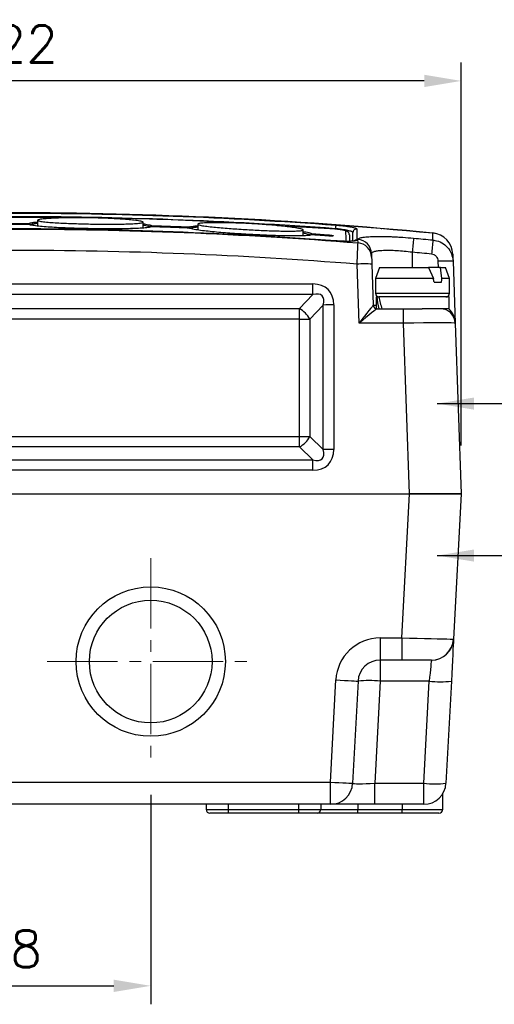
# Model space of a CAD drawing. Extents: x 0 to 391, y 0 to 275.
# Tile 4 of 14: x 95 to 127, y 72 to 139. Entities that reach past the tile are written whole.
import ezdxf

# ---------------------------------------------------------------- set-up
doc = ezdxf.new("R2010")
doc.units = 0
doc.header["$LTSCALE"] = 0.5
doc.header["$MEASUREMENT"] = 0
doc.linetypes.add('CENTER2', pattern=[28.575, 19.05, -3.175, 3.175, -3.175])
doc.layers.get('Defpoints').update_dxf_attribs({"color": 104, "lineweight": 0})
doc.layers.add('CENTER', color=5, linetype='CENTER2', lineweight=13)
doc.layers.add('TEXT', color=5, linetype='Continuous')
doc.styles.add('ROMANS', font='romans', dxfattribs={"height": 2.5})
doc.dimstyles.new('DIMS', dxfattribs={"dimtxt": 2.5, "dimasz": 2.5, "dimexe": 1.25, "dimexo": 2, "dimgap": 1.25, "dimtad": 1, "dimdec": 4, "dimzin": 0, "dimdsep": 46, "dimtxsty": 'ROMANS', "dimcen": 2.5, "dimadec": 0, "dimazin": 0, "dimtfac": 1, "dimtdec": 4, "dimtmove": 0, "dimatfit": 3, "dimfxl": 0, "dimtolj": 1, "dimtzin": 0, "dimarcsym": 0})

# ---------------------------------------------------------------- blocks, each defined once
blk = doc.blocks.new('*D73')
at = {"layer": 'Defpoints', "color": 0}
for p in [(85.036, 88.665), (104.036, 88.665), (104.036, 73.744)]:
    blk.add_point(p, dxfattribs=at)
at = {"layer": 'TEXT', "color": 0, "lineweight": -2}
for p, q in [((85.036, 86.665), (85.036, 72.494)), ((104.036, 86.665), (104.036, 72.494)), ((87.536, 73.744), (101.536, 73.744))]:
    blk.add_line(p, q, dxfattribs=at)
at = {"layer": 'TEXT', "color": 0}
for points in [[(87.536, 74.16), (87.536, 73.327), (85.036, 73.744)], [(101.536, 73.327), (101.536, 74.16), (104.036, 73.744)]]:
    blk.add_solid(points, dxfattribs=at)
at = {"layer": 'TEXT', "color": 0, "insert": (94.536, 76.244), "char_height": 2.5, "attachment_point": 5, "style": 'ROMANS'}
blk.add_mtext('\\A1;38', dxfattribs=at)
blk = doc.blocks.new('*D75')
at = {"layer": 'Defpoints', "color": 0}
for p in [(64.036, 134.922), (64.036, 108.265), (125.036, 108.265)]:
    blk.add_point(p, dxfattribs=at)
at = {"layer": 'TEXT', "color": 0, "lineweight": -2}
for p, q in [((64.036, 110.265), (64.036, 136.172)), ((125.036, 110.265), (125.036, 136.172)), ((122.536, 134.922), (66.536, 134.922))]:
    blk.add_line(p, q, dxfattribs=at)
at = {"layer": 'TEXT', "color": 0}
for points in [[(66.536, 135.339), (66.536, 134.506), (64.036, 134.922)], [(122.536, 134.506), (122.536, 135.339), (125.036, 134.922)]]:
    blk.add_solid(points, dxfattribs=at)
at = {"layer": 'TEXT', "color": 0, "insert": (94.536, 137.422), "char_height": 2.5, "attachment_point": 5, "style": 'ROMANS'}
blk.add_mtext('\\A1;122', dxfattribs=at)

msp = doc.modelspace()

# ---------------------------------------------------------------- linework, layer by layer
at = {"color": 7, "linetype": 'Continuous', "lineweight": 25}
for p, q in [((95.806, 125.215), (95.806, 125.215)), ((96.388, 125.502), (96.381, 125.108)), ((104.102, 125.064), (104.102, 125.065)), ((106.643, 124.972), (106.643, 124.972)), ((116.554, 124.896), (112.592, 125.136)), ((123.13, 124.17), (123.113, 124.635)), ((116.043, 124.442), (116.043, 124.442)), ((118.059, 123.972), (118.051, 124.206)), ((118.972, 123.25), (118.98, 123.016)), ((118.137, 118.55), (117.998, 122.534)), ((118.997, 122.534), (119.094, 119.756)), ((124.487, 122.73), (124.633, 118.55)), ((119.52, 122.315), (119.247, 121.565)), ((119.52, 122.315), (122.837, 122.315)), ((122.837, 122.315), (123.159, 121.565)), ((123.633, 122.315), (122.837, 122.315)), ((123.738, 121.565), (123.633, 122.315)), ((123.633, 122.315), (123.974, 122.315)), ((124.247, 121.565), (123.974, 122.315)), ((74.066, 121.194), (115.005, 121.194)), ((115.005, 120.477), (115.005, 121.194)), ((119.247, 121.565), (119.247, 120.565)), ((123.159, 121.565), (119.247, 121.565)), ((123.2, 121.315), (123.707, 121.315)), ((124.247, 121.565), (123.738, 121.565)), ((124.247, 120.565), (124.247, 121.565)), ((115.005, 120.477), (74.066, 120.477)), ((114.09, 119.531), (115.005, 120.477)), ((119.277, 120.315), (119.277, 119.524)), ((119.327, 120.315), (119.277, 120.315)), ((119.327, 120.315), (119.462, 120.315)), ((124.217, 120.315), (119.462, 120.315)), ((124.217, 119.515), (124.217, 120.315)), ((74.981, 119.531), (114.09, 119.531)), ((114.09, 118.814), (114.09, 119.531)), ((115.712, 119.77), (114.798, 118.825)), ((115.712, 110.003), (115.712, 119.77)), ((116.419, 119.78), (116.419, 110.013)), ((119.343, 119.515), (121.135, 119.515)), ((121.135, 118.55), (121.135, 119.515)), ((121.135, 119.515), (122.402, 119.515)), ((124.217, 119.515), (122.402, 119.515)), ((114.09, 118.814), (74.981, 118.814)), ((114.09, 110.874), (114.09, 118.814)), ((114.798, 118.825), (114.798, 110.884)), ((121.135, 118.55), (118.137, 118.55)), ((121.538, 107.015), (121.135, 118.55)), ((124.633, 118.55), (125.036, 107.015)), ((74.981, 110.874), (114.09, 110.874)), ((114.09, 110.178), (114.09, 110.874)), ((114.798, 110.884), (115.712, 110.003)), ((114.09, 110.178), (74.981, 110.178)), ((115.005, 109.296), (114.09, 110.178)), ((74.066, 109.296), (115.005, 109.296)), ((115.005, 108.599), (115.005, 109.296)), ((115.005, 108.599), (74.066, 108.599)), ((67.533, 107.015), (121.538, 107.015)), ((67.54, 107.015), (121.531, 107.015)), ((121.02, 97.265), (121.531, 107.015)), ((121.531, 107.015), (125.036, 107.015)), ((125.036, 107.015), (121.538, 107.015)), ((125.036, 107.015), (124.52, 97.184)), ((119.557, 97.265), (121.02, 97.265)), ((119.557, 97.265), (119.557, 95.765)), ((121.02, 97.265), (121.02, 95.765)), ((121.02, 95.765), (119.557, 95.765)), ((119.557, 95.765), (119.557, 94.343)), ((123.019, 95.765), (121.02, 95.765)), ((116.199, 87.515), (116.561, 94.422)), ((118.059, 94.343), (117.697, 87.436)), ((119.557, 94.343), (119.195, 87.436)), ((122.874, 94.343), (119.557, 94.343)), ((122.512, 87.436), (122.874, 94.343)), ((124.372, 94.343), (124.01, 87.436)), ((72.872, 87.515), (116.199, 87.515)), ((116.199, 86.015), (116.199, 87.515)), ((119.195, 86.015), (119.195, 87.436)), ((119.195, 87.436), (122.512, 87.436)), ((122.512, 86.015), (122.512, 87.436)), ((123.786, 85.665), (123.786, 86.708)), ((116.199, 86.015), (72.872, 86.015)), ((107.786, 86.015), (107.786, 85.665)), ((109.286, 86.015), (109.286, 85.665)), ((114.036, 86.015), (114.036, 85.665)), ((115.536, 86.015), (115.536, 85.665)), ((119.195, 86.015), (116.199, 86.015)), ((118.036, 86.015), (118.036, 85.665)), ((122.512, 86.015), (119.195, 86.015)), ((121.036, 86.015), (121.036, 85.665)), ((107.786, 85.665), (109.286, 85.665)), ((109.286, 85.415), (108.036, 85.415)), ((109.286, 85.665), (114.036, 85.665)), ((109.286, 85.665), (109.286, 85.415)), ((114.036, 85.415), (109.286, 85.415)), ((114.036, 85.665), (114.036, 85.415)), ((114.036, 85.665), (115.536, 85.665)), ((115.286, 85.415), (114.036, 85.415)), ((118.036, 85.415), (115.286, 85.415)), ((115.536, 85.665), (118.036, 85.665)), ((118.036, 85.415), (118.036, 85.665)), ((118.036, 85.665), (121.036, 85.665)), ((121.036, 85.415), (118.036, 85.415)), ((121.036, 85.415), (121.036, 85.665)), ((123.536, 85.415), (121.036, 85.415))]:
    msp.add_line(p, q, dxfattribs=at)
at = {"color": 8, "linetype": 'Continuous', "lineweight": 25}
for p, q in [((114.939, 124.52), (114.938, 124.52)), ((116.536, 124.872), (116.536, 124.933)), ((119.626, 124.937), (119.665, 124.955)), ((121.732, 123.338), (121.732, 122.315)), ((123.502, 122.315), (123.487, 122.73)), ((119.247, 120.565), (119.936, 120.565)), ((119.936, 120.565), (124.247, 120.565)), ((119.094, 119.756), (119.277, 119.756)), ((121.036, 85.665), (123.786, 85.665))]:
    msp.add_line(p, q, dxfattribs=at)
at = {"color": 8, "linetype": 'Continuous', "lineweight": 25, "flags": 128}
for points in [[(95.806, 125.215), (95.806, 125.228), (95.806, 125.245), (95.806, 125.259), (95.806, 125.271), (95.806, 125.281), (95.806, 125.287), (95.806, 125.291)], [(104.099, 125.063), (104.1, 125.078), (104.1, 125.094), (104.101, 125.108), (104.101, 125.121), (104.101, 125.13), (104.101, 125.137), (104.102, 125.14)], [(106.64, 124.972), (106.641, 124.986), (106.641, 125.002), (106.642, 125.016), (106.643, 125.028), (106.643, 125.038), (106.643, 125.045), (106.643, 125.048)], [(114.933, 124.52), (114.934, 124.534), (114.935, 124.55), (114.936, 124.564), (114.937, 124.576), (114.938, 124.586), (114.938, 124.593), (114.938, 124.596)], [(116.037, 124.443), (116.038, 124.456), (116.039, 124.472), (116.04, 124.487), (116.041, 124.499), (116.042, 124.508), (116.042, 124.515), (116.043, 124.518)], [(117.255, 124.078), (117.252, 124.278), (117.243, 124.77)]]:
    msp.add_lwpolyline(points, dxfattribs=at)
at = {"color": 7, "linetype": 'Continuous', "lineweight": 25, "flags": 128}
for points in [[(103.523, 124.977), (103.521, 125.093), (103.517, 125.373)], [(107.221, 125.237), (107.217, 124.979), (107.214, 124.844)], [(114.356, 124.453), (114.355, 124.557), (114.349, 124.872)], [(117.474, 124.526), (117.482, 124.079), (117.482, 124.078)], [(117.703, 124.089), (117.708, 124.355), (117.713, 124.669)], [(117.983, 124.912), (117.982, 124.858), (117.978, 124.643), (117.97, 124.153)], [(124.47, 123.203), (124.479, 122.944), (124.487, 122.73)], [(121.02, 97.265), (121.546, 97.253), (122.06, 97.241), (122.551, 97.23), (123.007, 97.22), (123.418, 97.211), (123.774, 97.203), (124.067, 97.196), (124.292, 97.191), (124.442, 97.188), (124.514, 97.186)], [(124.52, 97.184), (124.517, 97.123), (124.51, 96.984), (124.499, 96.769), (124.484, 96.485), (124.466, 96.139), (124.445, 95.741), (124.422, 95.301), (124.397, 94.831), (124.372, 94.343)], [(123.022, 95.763), (123.019, 95.727), (123.009, 95.64), (122.996, 95.507), (122.977, 95.331), (122.955, 95.119), (122.93, 94.879), (122.902, 94.617), (122.874, 94.343)], [(116.561, 94.422), (116.853, 94.406), (117.134, 94.392), (117.393, 94.378), (117.62, 94.366), (117.807, 94.356), (117.945, 94.349), (118.03, 94.345), (118.059, 94.343)], [(116.199, 87.515), (116.491, 87.499), (116.772, 87.485), (117.031, 87.471), (117.258, 87.459), (117.445, 87.449), (117.583, 87.442), (117.668, 87.438), (117.697, 87.436)]]:
    msp.add_lwpolyline(points, dxfattribs=at)
at = {"color": 7, "linetype": 'Continuous', "lineweight": 25}
for radius in [5.05, 4.149]:
    msp.add_circle((104.036, 95.665), radius, dxfattribs=at)
for centre, radius, start, end in [((95.802, 125.19), 0.101, 1.99663, 87.60337), ((95.806, 125.115), 0.1, 64.52647, 89.75603), ((95.808, 125.12), 0.0944, 64.55374, 91.21963), ((176.528, 120.556), 60.152, 175.59457, 175.82717), ((104.102, 125.039), 0.101, 90.38596, 177.89453), ((104.098, 124.965), 0.1, 88.16422, 113.75887), ((104.096, 124.97), 0.0945, 86.71323, 113.73699), ((106.636, 124.947), 0.101, 1.89189, 85.58831), ((106.639, 124.872), 0.1, 62.83326, 87.67647), ((106.642, 124.877), 0.0942, 62.85704, 89.16762), ((114.936, 124.495), 0.101, 88.37946, 177.78056), ((114.932, 124.42), 0.1, 86.08334, 112.04828), ((114.93, 124.425), 0.0947, 84.66213, 112.0232), ((117.225, 124.521), 0.249, 1.14878, 85.86636), ((117.963, 124.664), 0.249, 85.37657, 178.81789), ((123.169, 124.63), 0.0555, 166.42916, 175.46833), ((122.977, 123.147), 1.494, 2.1414, 84.76727), ((122.971, 123.15), 1.5, 2, 84.50652), ((117.977, 123.212), 0.996, 2.14456, 85.71202), ((117.985, 122.979), 0.996, 2.14439, 85.70603), ((215.934, 114.873), 94.582, 174.28396, 174.86516), ((212.947, 114.745), 90.31, 174.00944, 174.61814), ((118.498, 115.364), 7.187, 86.01293, 93.98707), ((123.987, 115.561), 7.187, 86.0129, 93.9871), ((119.497, 120.565), 0.25, 180, 270), ((123.997, 120.565), 0.25, 270, 0), ((113.297, 118.03), 1.698, 27.89554, 62.13941), ((116.376, 98.303), 21.477, 89.88483, 91.77148), ((119.343, 119.765), 0.25, 182.0488, 269.9848), ((119.344, 119.765), 0.25, 182, 270), ((123.633, 118.515), 1, 2, 90), ((114.134, 140.293), 21.478, 269.88495, 271.77151), ((113.378, 111.598), 1.589, 296.65249, 333.3126), ((114.134, 132.351), 21.477, 269.88486, 271.77152), ((116.376, 88.536), 21.477, 89.88486, 91.77157), ((119.557, 94.265), 3, 90, 177), ((123.017, 97.263), 1.498, 270.05102, 357.06426), ((123.023, 97.263), 1.499, 269.97144, 356.97746), ((119.557, 94.265), 1.5, 90, 177), ((118.808, 87.165), 7.217, 84.04345, 95.95655), ((123.623, 101.521), 7.217, 264.04323, 275.95677), ((116.199, 87.515), 1.5, 270, 357), ((123.261, 94.614), 7.217, 264.04329, 275.95671), ((122.512, 87.515), 1.5, 270, 357), ((108.036, 85.665), 0.25, 180, 270), ((115.286, 85.665), 0.25, 270, 0), ((123.536, 85.665), 0.25, 270, 0)]:
    msp.add_arc(centre, radius, start, end, dxfattribs=at)
at = {"color": 8, "linetype": 'Continuous', "lineweight": 25}
msp.add_arc((117.95, 123.902), 0.251, 85.51716, 122.25889, dxfattribs=at)
at = {"color": 7, "linetype": 'Continuous', "lineweight": 25}
for centre, major_axis, ratio, start_param, end_param in [((113.59, 118.367), (2.45, 2.447), 0.57735, 5.760114, 6.807312), ((121.747, 119.565), (-1.845, 12.498), 0.135014, 4.832924, 4.853154), ((121.747, 119.565), (1.845, 12.498), 0.135014, 4.872776, 4.893006), ((113.59, 118.332), (2.039, 2.07), 0.343992, 5.757118, 6.804316), ((121.747, 119.515), (-1.267, 4.231), 0.501102, 1.233691, 1.421794), ((121.747, 120.315), (-1.267, 4.231), 0.501102, 1.421794, 1.609898), ((118.137, 118.515), (0.957, 1.241), 0.013603, 0.017272, 1.553162), ((118.137, 118.515), (1.207, 1), 0.01715, 0.020702, 1.556592), ((118.093, 119.765), (1.001, -0.009), 0.008703, 6.249877, 6.283565), ((121.132, 118.515), (3.501, 0.035), 0.009959, 0.000248, 1.569827), ((113.59, 111.426), (2.45, -2.447), 0.57735, 5.759059, 6.806256), ((113.59, 111.391), (2.043, -2.009), 0.348823, 5.756551, 6.803749), ((119.203, 87.515), (1.506, 0.079), 0.051695, 3.13616, 4.704217)]:
    msp.add_ellipse(centre, major_axis=major_axis, ratio=ratio, start_param=start_param, end_param=end_param, dxfattribs=at)
at = {"color": 8, "linetype": 'Continuous', "lineweight": 25}
msp.add_ellipse((123.633, 118.515), major_axis=(-0.043, 1.241), ratio=0.80562, start_param=4.712389, end_param=5.621275, dxfattribs=at)
at = {"color": 7, "linetype": 'Continuous', "lineweight": 25}
for points, knots in [([(65.956, 124.644), (70.708, 125.1), (75.469, 125.443), (84.998, 125.9), (89.767, 126.015), (99.314, 126.015), (104.082, 125.9), (113.606, 125.443), (118.363, 125.1), (123.115, 124.644)], [0, 0, 0, 0, 0.25, 0.25, 0.5, 0.5, 0.75, 0.75, 1, 1, 1, 1]), ([(123.113, 124.635), (118.362, 125.092), (113.606, 125.434), (104.081, 125.891), (99.314, 126.006), (89.767, 126.006), (84.999, 125.892), (75.47, 125.435), (70.709, 125.092), (65.958, 124.635)], [0, 0, 0, 0, 0.25, 0.25, 0.5, 0.5, 0.75, 0.75, 1, 1, 1, 1]), ([(72.517, 125.177), (79.846, 125.718), (87.183, 125.988), (98.204, 125.988), (101.878, 125.921), (109.221, 125.65), (112.89, 125.447), (116.554, 125.177)], [0, 0, 0, 0, 0.5, 0.5, 0.75, 0.75, 1, 1, 1, 1]), ([(116.536, 124.933), (112.874, 125.203), (109.21, 125.406), (101.876, 125.676), (98.205, 125.744), (87.192, 125.744), (79.859, 125.474), (72.536, 124.933)], [0, 0, 0, 0, 0.25, 0.25, 0.5, 0.5, 1, 1, 1, 1]), ([(98.103, 125.66), (96.498, 125.68), (94.183, 125.709), (91.633, 125.701), (90.688, 125.675), (90.454, 125.668)], [0, 0, 0, 0, 0.629384, 0.908301, 1, 1, 1, 1]), ([(93.265, 125.291), (93.511, 125.292), (93.757, 125.293), (94.003, 125.293), (94.249, 125.294), (94.495, 125.294), (94.742, 125.294), (95.097, 125.293), (95.452, 125.292), (95.806, 125.291)], [0, 0, 0, 0, 0.001476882, 0.001476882, 0.001476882, 0.002953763, 0.002953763, 0.002953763, 0.005083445, 0.005083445, 0.005083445, 0.005083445]), ([(95.806, 125.215), (95.56, 125.216), (95.314, 125.216), (95.068, 125.217), (94.822, 125.217), (94.576, 125.217), (94.33, 125.217), (93.975, 125.217), (93.62, 125.216), (93.265, 125.215)], [0, 0, 0, 0, 0.001476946, 0.001476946, 0.001476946, 0.002953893, 0.002953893, 0.002953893, 0.005083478, 0.005083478, 0.005083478, 0.005083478]), ([(95.806, 125.291), (95.838, 125.303), (95.902, 125.326), (96.088, 125.359), (96.253, 125.382), (96.372, 125.392), (96.386, 125.393)], [0, 0, 0, 0, 0.293829, 0.588101, 0.952431, 1, 1, 1, 1]), ([(104.102, 125.064), (104.054, 125.043), (103.969, 125.025), (103.799, 125.002), (103.735, 124.995), (103.599, 124.982), (103.526, 124.976), (103.295, 124.96), (103.124, 124.951), (102.769, 124.938), (102.584, 124.932), (102.2, 124.925), (102.001, 124.922), (101.601, 124.919), (101.399, 124.918), (100.991, 124.919), (100.786, 124.921), (100.371, 124.925), (100.162, 124.928), (99.534, 124.939), (99.121, 124.95), (98.509, 124.971), (98.307, 124.979), (97.905, 124.996), (97.707, 125.006), (97.325, 125.028), (97.139, 125.04), (96.782, 125.067), (96.613, 125.081), (96.306, 125.114), (96.166, 125.132), (95.997, 125.161), (95.947, 125.171), (95.864, 125.192), (95.83, 125.203), (95.806, 125.215)], [0, 0, 0, 0, 0.0625, 0.0625, 0.09375, 0.09375, 0.125, 0.125, 0.1875, 0.1875, 0.25, 0.25, 0.3125, 0.3125, 0.375, 0.375, 0.4375, 0.4375, 0.5, 0.5, 0.625, 0.625, 0.6875, 0.6875, 0.75, 0.75, 0.8125, 0.8125, 0.875, 0.875, 0.9375, 0.9375, 0.96875, 0.96875, 1, 1, 1, 1]), ([(96.476, 125.454), (96.44, 125.464), (96.414, 125.474), (96.386, 125.494), (96.384, 125.504), (96.405, 125.523), (96.428, 125.533), (96.493, 125.551), (96.536, 125.56), (96.688, 125.584), (96.815, 125.597), (97.1, 125.621), (97.254, 125.63), (97.575, 125.646), (97.744, 125.653), (98.09, 125.663), (98.265, 125.666), (98.796, 125.674), (99.158, 125.674), (99.894, 125.667), (100.259, 125.66), (100.804, 125.642), (100.985, 125.636), (101.346, 125.62), (101.525, 125.611), (101.876, 125.591), (102.048, 125.58), (102.384, 125.556), (102.548, 125.542), (102.778, 125.519), (102.852, 125.512), (102.994, 125.495), (103.063, 125.486), (103.19, 125.468), (103.248, 125.459), (103.351, 125.439), (103.396, 125.429), (103.467, 125.409), (103.492, 125.398), (103.519, 125.378), (103.52, 125.368), (103.498, 125.349), (103.475, 125.34), (103.408, 125.323), (103.364, 125.316), (103.264, 125.302), (103.206, 125.296), (103.081, 125.285), (103.013, 125.28), (102.801, 125.267), (102.647, 125.26), (102.324, 125.25), (102.155, 125.246), (101.813, 125.241), (101.638, 125.239), (101.107, 125.237), (100.74, 125.239), (100.013, 125.248), (99.651, 125.255), (98.926, 125.275), (98.562, 125.288), (98.037, 125.311), (97.865, 125.32), (97.528, 125.339), (97.365, 125.35), (97.134, 125.368), (97.06, 125.375), (96.917, 125.388), (96.848, 125.396), (96.721, 125.411), (96.663, 125.419), (96.558, 125.436), (96.513, 125.445), (96.476, 125.454)], [0, 0, 0, 0, 0.015625, 0.015625, 0.03125, 0.03125, 0.046875, 0.046875, 0.0625, 0.0625, 0.09375, 0.09375, 0.125, 0.125, 0.15625, 0.15625, 0.1875, 0.1875, 0.25, 0.25, 0.3125, 0.3125, 0.34375, 0.34375, 0.375, 0.375, 0.40625, 0.40625, 0.4375, 0.4375, 0.453125, 0.453125, 0.46875, 0.46875, 0.484375, 0.484375, 0.5, 0.5, 0.515625, 0.515625, 0.53125, 0.53125, 0.546875, 0.546875, 0.5625, 0.5625, 0.578125, 0.578125, 0.59375, 0.59375, 0.625, 0.625, 0.65625, 0.65625, 0.6875, 0.6875, 0.75, 0.75, 0.8125, 0.8125, 0.875, 0.875, 0.90625, 0.90625, 0.9375, 0.9375, 0.953125, 0.953125, 0.96875, 0.96875, 0.984375, 0.984375, 1, 1, 1, 1]), ([(109.527, 125.322), (109.287, 125.336), (106.465, 125.51), (103.596, 125.612), (100.967, 125.635), (100.926, 125.635)], [0, 0, 0, 0, 0.083828, 0.985689, 1, 1, 1, 1]), ([(103.518, 125.263), (103.579, 125.255), (103.796, 125.226), (103.999, 125.183), (104.079, 125.15), (104.102, 125.14)], [0, 0, 0, 0, 0.218422, 0.785406, 1, 1, 1, 1]), ([(107.271, 125.2), (107.243, 125.211), (107.227, 125.222), (107.218, 125.242), (107.226, 125.252), (107.266, 125.269), (107.298, 125.278), (107.379, 125.292), (107.428, 125.298), (107.54, 125.31), (107.603, 125.314), (107.735, 125.322), (107.805, 125.326), (108.025, 125.334), (108.185, 125.337), (108.513, 125.34), (108.682, 125.339), (109.029, 125.336), (109.208, 125.332), (109.744, 125.319), (110.105, 125.306), (110.834, 125.271), (111.204, 125.249), (111.927, 125.198), (112.282, 125.169), (112.8, 125.119), (112.971, 125.102), (113.305, 125.064), (113.465, 125.044), (113.766, 125.002), (113.906, 124.98), (114.084, 124.945), (114.139, 124.934), (114.232, 124.91), (114.27, 124.899), (114.327, 124.876), (114.343, 124.865), (114.353, 124.844), (114.345, 124.835), (114.306, 124.818), (114.274, 124.81), (114.193, 124.798), (114.145, 124.792), (114.033, 124.784), (113.971, 124.78), (113.838, 124.775), (113.768, 124.773), (113.549, 124.769), (113.389, 124.769), (113.06, 124.771), (112.891, 124.774), (112.545, 124.782), (112.367, 124.788), (111.829, 124.806), (111.467, 124.822), (110.922, 124.849), (110.74, 124.859), (110.374, 124.88), (110.19, 124.891), (109.644, 124.927), (109.287, 124.953), (108.766, 124.996), (108.594, 125.012), (108.262, 125.044), (108.102, 125.061), (107.8, 125.098), (107.662, 125.117), (107.485, 125.147), (107.43, 125.158), (107.337, 125.179), (107.299, 125.19), (107.271, 125.2)], [0, 0, 0, 0, 0.015625, 0.015625, 0.03125, 0.03125, 0.046875, 0.046875, 0.0625, 0.0625, 0.078125, 0.078125, 0.09375, 0.09375, 0.125, 0.125, 0.15625, 0.15625, 0.1875, 0.1875, 0.25, 0.25, 0.3125, 0.3125, 0.375, 0.375, 0.40625, 0.40625, 0.4375, 0.4375, 0.46875, 0.46875, 0.484375, 0.484375, 0.5, 0.5, 0.515625, 0.515625, 0.53125, 0.53125, 0.546875, 0.546875, 0.5625, 0.5625, 0.578125, 0.578125, 0.59375, 0.59375, 0.625, 0.625, 0.65625, 0.65625, 0.6875, 0.6875, 0.75, 0.75, 0.78125, 0.78125, 0.8125, 0.8125, 0.875, 0.875, 0.90625, 0.90625, 0.9375, 0.9375, 0.96875, 0.96875, 0.984375, 0.984375, 1, 1, 1, 1]), ([(116.554, 125.177), (116.649, 125.17), (116.742, 125.162), (116.925, 125.144), (117.016, 125.134), (117.189, 125.113), (117.271, 125.102), (117.426, 125.079), (117.5, 125.067), (117.631, 125.042), (117.69, 125.03), (117.795, 125.005), (117.839, 124.992), (117.945, 124.956), (117.983, 124.933), (117.983, 124.912)], [0, 0, 0, 0, 0.125, 0.125, 0.25, 0.25, 0.375, 0.375, 0.5, 0.5, 0.625, 0.625, 0.75, 0.75, 1, 1, 1, 1]), ([(71.012, 123.972), (74.924, 124.283), (78.841, 124.516), (86.681, 124.827), (90.607, 124.905), (98.458, 124.905), (102.384, 124.827), (110.229, 124.516), (114.147, 124.283), (118.059, 123.972)], [0, 0, 0, 0, 0.25, 0.25, 0.5, 0.5, 0.75, 0.75, 1, 1, 1, 1]), ([(116.554, 124.107), (109.226, 124.649), (101.888, 124.92), (90.867, 124.92), (87.193, 124.852), (79.85, 124.581), (76.181, 124.378), (72.517, 124.107)], [0, 0, 0, 0, 0.5, 0.5, 0.75, 0.75, 1, 1, 1, 1]), ([(104.102, 125.14), (104.461, 125.129), (104.821, 125.117), (105.181, 125.104), (105.425, 125.095), (105.668, 125.086), (105.912, 125.077), (106.156, 125.068), (106.4, 125.058), (106.643, 125.048)], [0, 0, 0, 0, 0.002159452, 0.002159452, 0.002159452, 0.0036231, 0.0036231, 0.0036231, 0.005086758, 0.005086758, 0.005086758, 0.005086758]), ([(106.643, 124.972), (106.284, 124.986), (105.924, 125), (105.564, 125.014), (105.321, 125.023), (105.077, 125.031), (104.833, 125.04), (104.589, 125.048), (104.345, 125.056), (104.102, 125.064)], [0, 0, 0, 0, 0.00215968, 0.00215968, 0.00215968, 0.003623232, 0.003623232, 0.003623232, 0.005086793, 0.005086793, 0.005086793, 0.005086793]), ([(106.643, 125.048), (106.675, 125.059), (106.739, 125.079), (106.925, 125.106), (107.089, 125.123), (107.206, 125.129), (107.219, 125.129)], [0, 0, 0, 0, 0.295265, 0.590977, 0.955239, 1, 1, 1, 1]), ([(114.938, 124.52), (114.891, 124.5), (114.806, 124.486), (114.635, 124.468), (114.571, 124.463), (114.434, 124.455), (114.361, 124.452), (114.13, 124.444), (113.958, 124.442), (113.602, 124.441), (113.417, 124.443), (113.032, 124.449), (112.833, 124.454), (112.433, 124.465), (112.231, 124.472), (111.823, 124.488), (111.617, 124.497), (111.203, 124.516), (110.993, 124.527), (110.366, 124.561), (109.953, 124.587), (109.342, 124.63), (109.14, 124.645), (108.738, 124.677), (108.541, 124.694), (108.159, 124.73), (107.974, 124.749), (107.617, 124.788), (107.449, 124.809), (107.143, 124.853), (107.002, 124.876), (106.834, 124.911), (106.784, 124.923), (106.7, 124.947), (106.667, 124.96), (106.643, 124.972)], [0, 0, 0, 0, 0.0625, 0.0625, 0.09375, 0.09375, 0.125, 0.125, 0.1875, 0.1875, 0.25, 0.25, 0.3125, 0.3125, 0.375, 0.375, 0.4375, 0.4375, 0.5, 0.5, 0.625, 0.625, 0.6875, 0.6875, 0.75, 0.75, 0.8125, 0.8125, 0.875, 0.875, 0.9375, 0.9375, 0.96875, 0.96875, 1, 1, 1, 1]), ([(114.351, 124.741), (114.412, 124.731), (114.629, 124.694), (114.834, 124.643), (114.916, 124.606), (114.938, 124.596)], [0, 0, 0, 0, 0.216247, 0.782398, 1, 1, 1, 1]), ([(114.938, 124.596), (115.123, 124.584), (115.307, 124.571), (115.491, 124.558), (115.675, 124.545), (115.859, 124.532), (116.043, 124.518)], [0, 0, 0, 0, 0.001106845, 0.001106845, 0.001106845, 0.002213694, 0.002213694, 0.002213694, 0.002213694]), ([(116.043, 124.442), (115.859, 124.455), (115.675, 124.468), (115.491, 124.481), (115.307, 124.494), (115.123, 124.507), (114.938, 124.52)], [0, 0, 0, 0, 0.001106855, 0.001106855, 0.001106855, 0.002213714, 0.002213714, 0.002213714, 0.002213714]), ([(116.043, 124.442), (115.949, 124.449), (115.581, 124.476), (115.213, 124.501), (114.938, 124.519)], [0, 0, 0, 0, 0.254738, 1, 1, 1, 1]), ([(116.043, 124.518), (116.089, 124.515), (116.135, 124.511), (116.22, 124.501), (116.259, 124.495), (116.357, 124.477), (116.395, 124.465), (116.396, 124.45), (116.387, 124.445), (116.352, 124.439), (116.326, 124.436), (116.227, 124.433), (116.136, 124.435), (116.043, 124.442)], [0, 0, 0, 0, 0.125, 0.125, 0.25, 0.25, 0.5, 0.5, 0.625, 0.625, 0.75, 0.75, 1, 1, 1, 1]), ([(117.713, 124.669), (117.714, 124.689), (117.683, 124.713), (117.595, 124.749), (117.559, 124.761), (117.473, 124.786), (117.424, 124.799), (117.316, 124.823), (117.256, 124.835), (117.128, 124.859), (117.06, 124.87), (116.917, 124.891), (116.842, 124.9), (116.691, 124.918), (116.614, 124.926), (116.536, 124.933)], [0, 0, 0, 0, 0.25, 0.25, 0.375, 0.375, 0.5, 0.5, 0.625, 0.625, 0.75, 0.75, 0.875, 0.875, 1, 1, 1, 1]), ([(117.47, 124.529), (117.47, 124.545), (117.472, 124.589), (117.442, 124.653), (117.398, 124.71), (117.347, 124.749), (117.29, 124.779), (117.211, 124.806), (117.092, 124.833), (116.916, 124.861), (116.733, 124.883), (116.607, 124.893), (116.554, 124.897)], [0, 0, 0, 0, 0.037267, 0.103692, 0.161954, 0.218689, 0.284001, 0.388354, 0.559554, 0.715923, 0.879808, 1, 1, 1, 1]), ([(117.243, 124.77), (117.243, 124.779), (117.225, 124.79), (117.173, 124.808), (117.152, 124.814), (117.102, 124.826), (117.073, 124.832), (116.978, 124.849), (116.901, 124.861), (116.736, 124.88), (116.645, 124.889), (116.554, 124.896)], [0, 0, 0, 0, 0.25, 0.25, 0.375, 0.375, 0.5, 0.5, 0.75, 0.75, 1, 1, 1, 1]), ([(116.345, 124.441), (116.345, 124.441), (116.346, 124.442), (116.335, 124.439), (116.305, 124.437), (116.243, 124.434), (116.146, 124.436), (116.061, 124.441), (116.014, 124.445), (116.008, 124.445)], [0, 0, 0, 0, 0.0237025, 0.11535, 0.2569767, 0.4530986, 0.6931707, 0.9581024, 1, 1, 1, 1]), ([(117.821, 124.106), (117.821, 124.106), (117.824, 124.107), (117.789, 124.098), (117.708, 124.088), (117.568, 124.079), (117.375, 124.075), (117.137, 124.078), (116.87, 124.088), (116.664, 124.1), (116.552, 124.109), (116.535, 124.111)], [0, 0, 0, 0, 0.026817, 0.11613, 0.228865, 0.362603, 0.509445, 0.661247, 0.815146, 0.971725, 1, 1, 1, 1]), ([(117.97, 124.153), (117.969, 124.143), (117.96, 124.133), (117.924, 124.117), (117.897, 124.109), (117.826, 124.096), (117.783, 124.091), (117.68, 124.082), (117.62, 124.079), (117.49, 124.074), (117.419, 124.074), (117.264, 124.074), (117.181, 124.076), (116.926, 124.084), (116.74, 124.093), (116.554, 124.107)], [0, 0, 0, 0, 0.125, 0.125, 0.25, 0.25, 0.375, 0.375, 0.5, 0.5, 0.625, 0.625, 0.75, 0.75, 1, 1, 1, 1]), ([(117.998, 122.534), (118.005, 122.714), (118.013, 122.888), (118.023, 123.137), (118.026, 123.216), (118.033, 123.365), (118.036, 123.437), (118.041, 123.568), (118.044, 123.627), (118.048, 123.734), (118.051, 123.782), (118.054, 123.862), (118.056, 123.894), (118.058, 123.945), (118.059, 123.963), (118.059, 123.972)], [0, 0, 0, 0, 0.25, 0.25, 0.375, 0.375, 0.5, 0.5, 0.625, 0.625, 0.75, 0.75, 0.875, 0.875, 1, 1, 1, 1]), ([(118.051, 124.206), (118.05, 124.233), (118.074, 124.257), (118.144, 124.291), (118.174, 124.302), (118.245, 124.322), (118.287, 124.331), (118.428, 124.357), (118.544, 124.371), (118.817, 124.394), (118.977, 124.402), (119.325, 124.411), (119.516, 124.412), (119.826, 124.408), (119.933, 124.406), (120.151, 124.4), (120.374, 124.392), (120.606, 124.381), (120.842, 124.368), (120.963, 124.36), (121.328, 124.336), (121.574, 124.316), (121.823, 124.293)], [0, 0, 0, 0, 0.125, 0.125, 0.1875, 0.1875, 0.25, 0.25, 0.375, 0.375, 0.5, 0.5, 0.625, 0.625, 0.6875, 0.6875, 0.75, 0.8125, 0.8125, 0.875, 0.875, 1, 1, 1, 1]), ([(117.998, 122.534), (110.191, 123.155), (102.372, 123.466), (92.583, 123.466), (90.624, 123.447), (86.709, 123.369), (84.752, 123.311), (78.885, 123.078), (74.977, 122.844), (71.073, 122.534)], [0, 0, 0, 0, 0.5, 0.5, 0.625, 0.625, 0.75, 0.75, 1, 1, 1, 1]), ([(121.732, 123.338), (121.55, 123.361), (121.37, 123.38), (121.013, 123.413), (120.838, 123.426), (120.505, 123.445), (120.344, 123.451), (120.04, 123.456), (119.901, 123.455), (119.646, 123.446), (119.529, 123.437), (119.329, 123.415), (119.245, 123.401), (119.142, 123.375), (119.112, 123.365), (119.061, 123.345), (119.039, 123.335), (118.988, 123.301), (118.971, 123.276), (118.972, 123.25)], [0, 0, 0, 0, 0.125, 0.125, 0.25, 0.25, 0.375, 0.375, 0.5, 0.5, 0.625, 0.625, 0.75, 0.75, 0.8125, 0.8125, 0.875, 0.875, 1, 1, 1, 1]), ([(123.487, 122.73), (123.483, 122.852), (123.435, 122.969), (123.311, 123.102), (123.262, 123.139), (123.154, 123.193), (123.096, 123.209), (123.035, 123.215)], [0, 0, 0, 0, 0.5, 0.5, 0.75, 0.75, 1, 1, 1, 1]), ([(118.98, 123.016), (118.981, 123.003), (118.983, 122.946), (118.987, 122.814), (118.989, 122.763), (118.993, 122.652), (118.995, 122.594), (118.997, 122.534)], [0, 0, 0, 0, 0.5, 0.5, 0.75, 0.75, 1, 1, 1, 1]), ([(124.474, 122.88), (124.474, 122.879), (124.489, 122.831), (124.488, 122.78), (124.487, 122.73)], [0, 0, 0, 0, 0.0165405, 1, 1, 1, 1])]:
    msp.add_open_spline(points, degree=3, knots=knots, dxfattribs=at)
at = {"color": 8, "linetype": 'Continuous', "lineweight": 25}
for points, knots in [([(96.384, 125.288), (96.307, 125.278), (96.16, 125.26), (95.995, 125.228), (95.934, 125.205), (95.903, 125.193)], [0, 0, 0, 0, 0.353876, 0.671714, 1, 1, 1, 1]), ([(104.001, 125.043), (103.98, 125.052), (103.903, 125.086), (103.732, 125.125), (103.552, 125.15), (103.52, 125.155)], [0, 0, 0, 0, 0.235255, 0.863336, 1, 1, 1, 1]), ([(107.217, 125.027), (107.14, 125.02), (106.993, 125.008), (106.828, 124.982), (106.768, 124.961), (106.737, 124.951)], [0, 0, 0, 0, 0.353577, 0.671515, 1, 1, 1, 1]), ([(114.834, 124.499), (114.813, 124.509), (114.735, 124.546), (114.563, 124.592), (114.384, 124.624), (114.353, 124.63)], [0, 0, 0, 0, 0.239553, 0.869454, 1, 1, 1, 1]), ([(123.13, 124.17), (123.295, 124.138), (123.626, 124.074), (124.044, 123.777), (124.357, 123.372), (124.435, 123.044), (124.474, 122.88)], [0, 0, 0, 0, 0.249965, 0.499274, 0.74929, 1, 1, 1, 1])]:
    msp.add_open_spline(points, degree=3, knots=knots, dxfattribs=at)
at = {"color": 7, "linetype": 'Continuous', "lineweight": 25}
for points in [[(121.823, 124.293), (122.259, 124.253), (122.694, 124.212), (123.13, 124.17)], [(123.035, 123.215), (122.601, 123.257), (122.166, 123.298), (121.732, 123.338)], [(124.514, 97.186), (124.518, 97.186), (124.52, 97.185), (124.52, 97.184)], [(123.022, 95.763), (123.023, 95.764), (123.021, 95.765), (123.019, 95.765)]]:
    msp.add_open_spline(points, degree=3, dxfattribs=at)
at = {"layer": 'CENTER', "ltscale": 0.5}
for p, q in [((104.036, 102.665), (104.036, 88.665)), ((97.036, 95.665), (111.036, 95.665))]:
    msp.add_line(p, q, dxfattribs=at)

# ---------------------------------------------------------------- dimensions: what is measured, and where the dimension line sits
at = {"layer": 'TEXT'}
for base, p1, p2, picture, middle in [((64.036, 134.922), (125.036, 108.265), (64.036, 108.265), '*D75', (94.536, 137.422)), ((104.036, 73.744), (85.036, 88.665), (104.036, 88.665), '*D73', (94.536, 76.244))]:
    dim = msp.add_linear_dim(base=base, p1=p1, p2=p2, dimstyle='DIMS', override={"dimdec": 0, "dimlfac": 2, "dimdsep": 0, "dimtdec": 2, "dimtmove": 2}, dxfattribs=at)
    dim.commit()
    dim.dimension.update_dxf_attribs({"geometry": picture, "text_midpoint": middle})

# ---------------------------------------------------------------- leaders
at = {"layer": 'TEXT', "annotation_type": 0, "has_hookline": 1, "hookline_direction": 0}
for points, text_width in [([(123.415, 113.108), (139.268, 113.108)], 35.495), ([(123.415, 102.833), (139.268, 102.833)], 32.857)]:
    msp.add_leader(points, dimstyle='DIMS', override={"dimtad": 0, "dimdec": 2, "dimlfac": 2, "dimdsep": 0, "dimtdec": 2, "dimtmove": 2}, dxfattribs=dict(at, text_width=text_width))

doc.saveas('drawing.dxf')
